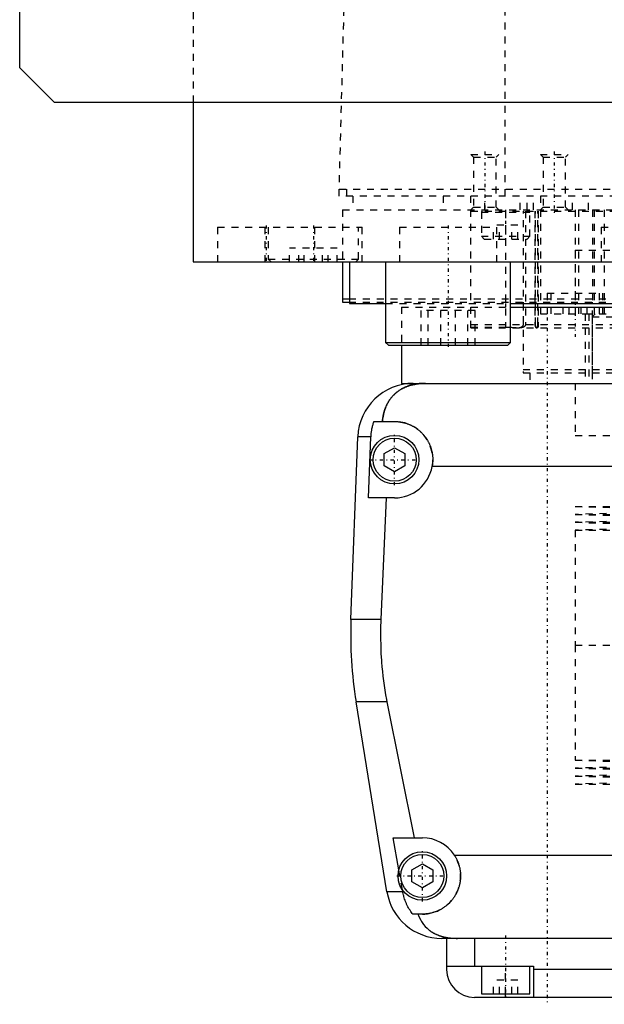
# Model space of a CAD drawing. Extents: x -125 to 125, y -136 to 719.
# Tile 1 of 13: x -125 to -41, y -82 to 60. Entities that reach past the tile are written whole.
import ezdxf

# ---------------------------------------------------------------- set-up
doc = ezdxf.new("R2010")
doc.units = 0
doc.linetypes.add('CENTER', pattern=[1.5, 0.45, -0.5, 0.05, -0.5])
doc.linetypes.add('DASHED', pattern=[2, 1, -1])
for name, color, linetype in [('AM_0', 7, 'CONTINUOUS'), ('AM_3', 7, 'DASHED'), ('AM_7', 7, 'CENTER')]:
    doc.layers.add(name, color=color, linetype=linetype)

msp = doc.modelspace()

# ---------------------------------------------------------------- linework, layer by layer
at = {"layer": 'AM_0', "color": 7, "linetype": 'CONTINUOUS'}
for p, q in [((-125, 53), (-125, 383)), ((-120, 48), (-125, 53)), ((120, 48), (-120, 48)), ((-100, 48), (-100, 25)), ((-100, 25), (100, 25)), ((-88.79, 25.01), (-88.79, 25)), ((-78.5, 25), (-78.5, 19.2)), ((-77.5, 25), (-77.5, 19)), ((-72.29, 25), (-72.29, 13.4)), ((-54.29, 13.4), (-54.29, 25)), ((-78.5, 19.7), (-77.57, 19.7)), ((-78.5, 19.2), (-77.58, 19.2)), ((-77.5, 19), (-72.29, 19)), ((-54.3, 18.5), (54.3, 18.5)), ((-54.29, 19), (54.29, 19)), ((-72.29, 13.4), (-71.89, 13)), ((-72.29, 13.4), (-54.29, 13.4)), ((-71.89, 13), (-54.69, 13)), ((-70, 13), (-70, 7.5)), ((-54.69, 13), (-54.29, 13.4)), ((-70, 7.5), (-66.56, 7.5)), ((-68.3, 7.5), (68.3, 7.5)), ((-73.97, 2), (-71, 2)), ((-77.28, -26.54), (-76.29, -0.2)), ((-74.4, -0.2), (-76.29, -0.2)), ((-74.75, -9), (-74.4, -0.2)), ((-72.5, -2.63), (-71, -1.77)), ((-72.5, -4.37), (-72.5, -2.63)), ((-71, -1.77), (-69.5, -2.63)), ((-69.5, -2.63), (-69.5, -4.37)), ((-71, -5.23), (-72.5, -4.37)), ((-69.5, -4.37), (-71, -5.23)), ((65.59, -4.5), (-65.59, -4.5)), ((-71, -9), (-74.75, -9)), ((-72.2, -9), (-72.97, -26.54)), ((-72.97, -26.54), (-77.28, -26.54)), ((-72.1, -65.78), (-76.54, -38.4)), ((-72.1, -38.4), (-76.54, -38.4)), ((-72.1, -38.4), (-68.19, -58)), ((-70.39, -62.62), (-71.21, -58)), ((-71.21, -58), (-67, -58)), ((-62.39, -60.5), (62.39, -60.5)), ((-68.5, -62.63), (-67, -61.77)), ((-67, -61.77), (-65.5, -62.63)), ((-68.5, -64.37), (-68.5, -62.63)), ((-65.5, -62.63), (-65.5, -64.37)), ((-67, -65.23), (-68.5, -64.37)), ((-65.5, -64.37), (-67, -65.23)), ((-69.82, -65.78), (-72.1, -65.78)), ((-69.82, -65.78), (-69.87, -65.5)), ((-67, -69), (-68.39, -69)), ((64.2, -72.5), (-64.2, -72.5)), ((-63.5, -72.5), (-63.5, -77)), ((-59.5, -72.5), (-59.5, -76.5)), ((-63.5, -76.5), (-51, -76.5)), ((-58.5, -76.5), (-58.5, -80.5)), ((-51.5, -80.5), (-51.5, -76.5)), ((-51, -76.5), (-51, -81)), ((51, -77), (-51, -77)), ((-58.5, -80.5), (-51.5, -80.5)), ((-55, -81), (-55, -80.5)), ((59.5, -81), (-59.5, -81))]:
    msp.add_line(p, q, dxfattribs=at)
for points in [[(-66.56, 7.5, 0), (-66.61, 7.5, 0), (-66.7, 7.5, 0), (-66.8, 7.5, 0), (-66.84, 7.5, 0), (-66.89, 7.49, 0), (-66.98, 7.49, 0), (-67.08, 7.49, 0), (-67.17, 7.48, 0), (-67.26, 7.47, 0), (-67.35, 7.47, 0), (-67.4, 7.46, 0), (-67.45, 7.46, 0), (-67.54, 7.45, 0), (-67.63, 7.44, 0), (-67.72, 7.42, 0), (-67.82, 7.41, 0), (-67.91, 7.4, 0), (-67.95, 7.39, 0), (-68, 7.38, 0), (-68.09, 7.37, 0), (-68.18, 7.35, 0), (-68.23, 7.34, 0), (-68.27, 7.33, 0), (-68.36, 7.31, 0), (-68.45, 7.29, 0), (-68.49, 7.28, 0), (-68.53, 7.27, 0), (-68.62, 7.24, 0), (-68.71, 7.22, 0), (-68.79, 7.2, 0), (-68.88, 7.17, 0), (-68.96, 7.14, 0), (-69, 7.13, 0), (-69.04, 7.11, 0), (-69.13, 7.08, 0), (-69.21, 7.05, 0), (-69.29, 7.02, 0), (-69.37, 6.99, 0), (-69.45, 6.96, 0), (-69.49, 6.94, 0), (-69.53, 6.92, 0), (-69.6, 6.89, 0), (-69.68, 6.85, 0), (-69.76, 6.81, 0), (-69.83, 6.77, 0), (-69.91, 6.74, 0), (-69.94, 6.72, 0), (-69.98, 6.69, 0), (-70.05, 6.65, 0), (-70.12, 6.61, 0), (-70.19, 6.57, 0), (-70.26, 6.52, 0), (-70.33, 6.48, 0), (-70.37, 6.46, 0), (-70.4, 6.43, 0), (-70.47, 6.39, 0), (-70.53, 6.34, 0), (-70.6, 6.29, 0), (-70.66, 6.24, 0), (-70.72, 6.19, 0), (-70.75, 6.17, 0), (-70.78, 6.14, 0), (-70.84, 6.09, 0), (-70.9, 6.04, 0), (-70.93, 6.01, 0), (-70.96, 5.98, 0), (-71.02, 5.93, 0), (-71.08, 5.87, 0), (-71.1, 5.85, 0), (-71.13, 5.82, 0), (-71.19, 5.76, 0), (-71.24, 5.71, 0), (-71.29, 5.65, 0), (-71.34, 5.59, 0), (-71.4, 5.53, 0), (-71.42, 5.5, 0), (-71.45, 5.47, 0), (-71.5, 5.41, 0), (-71.54, 5.35, 0), (-71.59, 5.28, 0), (-71.64, 5.22, 0), (-71.68, 5.16, 0), (-71.71, 5.12, 0), (-71.73, 5.09, 0), (-71.77, 5.02, 0), (-71.82, 4.96, 0), (-71.86, 4.89, 0), (-71.9, 4.82, 0), (-71.94, 4.75, 0), (-71.96, 4.72, 0), (-71.98, 4.68, 0), (-72.02, 4.61, 0), (-72.06, 4.54, 0), (-72.1, 4.46, 0), (-72.13, 4.39, 0), (-72.17, 4.32, 0), (-72.18, 4.28, 0), (-72.2, 4.24, 0), (-72.24, 4.16, 0), (-72.27, 4.09, 0), (-72.3, 4.01, 0), (-72.33, 3.93, 0), (-72.36, 3.85, 0), (-72.37, 3.81, 0), (-72.39, 3.77, 0), (-72.42, 3.69, 0), (-72.44, 3.61, 0), (-72.46, 3.57, 0), (-72.47, 3.52, 0), (-72.49, 3.44, 0), (-72.52, 3.36, 0), (-72.53, 3.32, 0), (-72.54, 3.27, 0), (-72.56, 3.19, 0), (-72.58, 3.1, 0), (-72.6, 3.02, 0), (-72.62, 2.93, 0), (-72.63, 2.84, 0), (-72.64, 2.8, 0), (-72.65, 2.76, 0), (-72.66, 2.67, 0), (-72.68, 2.58, 0), (-72.72, 2.27, 0), (-72.74, 2, 0)], [(-74.4, -0.2, 0), (-74.39, -0.14, 0), (-74.39, -0.02, 0), (-74.38, 0.1, 0), (-74.37, 0.16, 0), (-74.37, 0.23, 0), (-74.35, 0.35, 0), (-74.34, 0.47, 0), (-74.32, 0.6, 0), (-74.3, 0.72, 0), (-74.28, 0.85, 0), (-74.27, 0.91, 0), (-74.26, 0.97, 0), (-74.23, 1.1, 0), (-74.2, 1.22, 0), (-74.17, 1.34, 0), (-74.14, 1.47, 0), (-74.1, 1.59, 0), (-74.09, 1.65, 0), (-74.07, 1.71, 0), (-74.03, 1.83, 0), (-73.99, 1.94, 0), (-73.97, 2, 0)], [(-71, 2, 0), (-70.96, 2, 0), (-70.87, 2, 0), (-70.78, 2, 0), (-70.73, 1.99, 0), (-70.69, 1.99, 0), (-70.6, 1.99, 0), (-70.51, 1.98, 0), (-70.42, 1.97, 0), (-70.33, 1.96, 0), (-70.24, 1.95, 0), (-70.19, 1.94, 0), (-70.15, 1.93, 0), (-70.06, 1.92, 0), (-69.97, 1.9, 0), (-69.88, 1.88, 0), (-69.79, 1.86, 0), (-69.7, 1.84, 0), (-69.65, 1.83, 0), (-69.61, 1.82, 0), (-69.52, 1.8, 0), (-69.43, 1.77, 0), (-69.38, 1.76, 0), (-69.34, 1.74, 0), (-69.25, 1.72, 0), (-69.17, 1.69, 0), (-69.12, 1.67, 0), (-69.08, 1.65, 0), (-68.99, 1.62, 0), (-68.91, 1.59, 0), (-68.82, 1.55, 0), (-68.74, 1.51, 0), (-68.66, 1.48, 0), (-68.61, 1.46, 0), (-68.57, 1.44, 0), (-68.49, 1.39, 0), (-68.41, 1.35, 0), (-68.33, 1.31, 0), (-68.25, 1.26, 0), (-68.17, 1.22, 0), (-68.14, 1.2, 0), (-68.1, 1.17, 0), (-68.02, 1.12, 0), (-67.95, 1.07, 0), (-67.87, 1.02, 0), (-67.8, 0.97, 0), (-67.73, 0.92, 0), (-67.69, 0.89, 0), (-67.66, 0.87, 0), (-67.59, 0.81, 0), (-67.52, 0.76, 0), (-67.45, 0.7, 0), (-67.39, 0.65, 0), (-67.32, 0.59, 0), (-67.29, 0.56, 0), (-67.26, 0.53, 0), (-67.2, 0.47, 0), (-67.14, 0.41, 0), (-67.08, 0.35, 0), (-67.02, 0.29, 0), (-66.96, 0.23, 0), (-66.93, 0.2, 0), (-66.9, 0.17, 0), (-66.84, 0.1, 0), (-66.79, 0.04, 0), (-66.76, 0, 0), (-66.73, -0.03, 0), (-66.68, -0.1, 0), (-66.62, -0.17, 0), (-66.6, -0.2, 0), (-66.57, -0.24, 0), (-66.52, -0.31, 0), (-66.47, -0.38, 0), (-66.42, -0.45, 0), (-66.37, -0.53, 0), (-66.32, -0.6, 0), (-66.3, -0.64, 0), (-66.28, -0.68, 0), (-66.23, -0.76, 0), (-66.19, -0.83, 0), (-66.15, -0.91, 0), (-66.11, -0.99, 0), (-66.06, -1.07, 0), (-66.05, -1.11, 0), (-66.03, -1.15, 0), (-65.99, -1.23, 0), (-65.95, -1.32, 0), (-65.92, -1.4, 0), (-65.88, -1.48, 0), (-65.85, -1.57, 0), (-65.84, -1.61, 0), (-65.82, -1.65, 0), (-65.79, -1.74, 0), (-65.76, -1.82, 0), (-65.74, -1.91, 0), (-65.71, -1.99, 0), (-65.69, -2.08, 0), (-65.68, -2.12, 0), (-65.66, -2.17, 0), (-65.64, -2.25, 0), (-65.62, -2.34, 0), (-65.61, -2.43, 0), (-65.59, -2.52, 0), (-65.57, -2.6, 0), (-65.57, -2.65, 0), (-65.56, -2.69, 0), (-65.55, -2.78, 0), (-65.54, -2.87, 0), (-65.53, -2.91, 0), (-65.53, -2.96, 0), (-65.52, -3.04, 0), (-65.51, -3.13, 0), (-65.51, -3.18, 0), (-65.51, -3.22, 0), (-65.5, -3.31, 0), (-65.5, -3.39, 0), (-65.5, -3.48, 0), (-65.5, -3.57, 0), (-65.5, -3.65, 0), (-65.5, -3.7, 0), (-65.51, -3.74, 0), (-65.51, -3.83, 0), (-65.52, -3.92, 0), (-65.52, -4.01, 0), (-65.53, -4.1, 0), (-65.54, -4.19, 0), (-65.55, -4.23, 0), (-65.55, -4.28, 0), (-65.57, -4.37, 0), (-65.58, -4.46, 0), (-65.59, -4.5, 0)], [(-72.97, -26.54, 0), (-72.99, -26.87, 0), (-73.01, -27.51, 0), (-73.02, -28.16, 0), (-73.02, -28.47, 0), (-73.02, -28.79, 0), (-73.02, -29.43, 0), (-73, -30.07, 0), (-72.98, -30.72, 0), (-72.96, -31.37, 0), (-72.92, -32.03, 0), (-72.9, -32.36, 0), (-72.87, -32.69, 0), (-72.82, -33.35, 0), (-72.75, -34.02, 0), (-72.68, -34.69, 0), (-72.59, -35.36, 0), (-72.5, -36.04, 0), (-72.45, -36.38, 0), (-72.4, -36.71, 0), (-72.29, -37.39, 0), (-72.17, -38.06, 0), (-72.1, -38.4, 0)], [(-62.39, -60.5, 0), (-62.36, -60.55, 0), (-62.3, -60.65, 0), (-62.24, -60.74, 0), (-62.21, -60.79, 0), (-62.18, -60.84, 0), (-62.13, -60.95, 0), (-62.08, -61.05, 0), (-62.03, -61.15, 0), (-61.98, -61.26, 0), (-61.93, -61.36, 0), (-61.91, -61.41, 0), (-61.89, -61.47, 0), (-61.85, -61.57, 0), (-61.81, -61.68, 0), (-61.77, -61.79, 0), (-61.74, -61.9, 0), (-61.71, -62.01, 0), (-61.69, -62.06, 0), (-61.68, -62.12, 0), (-61.65, -62.23, 0), (-61.62, -62.34, 0), (-61.61, -62.39, 0), (-61.6, -62.45, 0), (-61.58, -62.56, 0), (-61.56, -62.66, 0), (-61.56, -62.72, 0), (-61.55, -62.77, 0), (-61.53, -62.88, 0), (-61.52, -62.99, 0), (-61.51, -63.1, 0), (-61.51, -63.21, 0), (-61.5, -63.31, 0), (-61.5, -63.37, 0), (-61.5, -63.42, 0), (-61.5, -63.52, 0), (-61.5, -63.63, 0), (-61.5, -63.73, 0), (-61.51, -63.84, 0), (-61.52, -63.95, 0), (-61.52, -64, 0), (-61.53, -64.05, 0), (-61.54, -64.16, 0), (-61.55, -64.26, 0), (-61.57, -64.37, 0), (-61.59, -64.47, 0), (-61.61, -64.58, 0), (-61.62, -64.63, 0), (-61.63, -64.69, 0), (-61.65, -64.79, 0), (-61.68, -64.9, 0), (-61.71, -65, 0), (-61.74, -65.1, 0), (-61.77, -65.21, 0), (-61.79, -65.26, 0), (-61.81, -65.31, 0), (-61.84, -65.41, 0), (-61.88, -65.51, 0), (-61.92, -65.61, 0), (-61.96, -65.71, 0), (-62.01, -65.81, 0), (-62.03, -65.86, 0), (-62.05, -65.9, 0), (-62.1, -66, 0), (-62.15, -66.1, 0), (-62.18, -66.14, 0), (-62.2, -66.19, 0), (-62.26, -66.28, 0), (-62.31, -66.37, 0), (-62.34, -66.42, 0), (-62.37, -66.46, 0), (-62.43, -66.55, 0), (-62.49, -66.64, 0), (-62.55, -66.73, 0), (-62.61, -66.81, 0), (-62.67, -66.9, 0), (-62.71, -66.94, 0), (-62.74, -66.98, 0), (-62.81, -67.06, 0), (-62.87, -67.14, 0), (-62.94, -67.21, 0), (-63.01, -67.29, 0), (-63.09, -67.36, 0), (-63.12, -67.4, 0), (-63.16, -67.44, 0), (-63.23, -67.51, 0), (-63.31, -67.58, 0), (-63.38, -67.64, 0), (-63.46, -67.71, 0), (-63.55, -67.78, 0), (-63.59, -67.81, 0), (-63.63, -67.85, 0), (-63.71, -67.91, 0), (-63.8, -67.97, 0), (-63.89, -68.04, 0), (-63.98, -68.1, 0), (-64.07, -68.15, 0), (-64.12, -68.18, 0), (-64.16, -68.21, 0), (-64.26, -68.27, 0), (-64.36, -68.32, 0), (-64.45, -68.37, 0), (-64.55, -68.43, 0), (-64.65, -68.47, 0), (-64.7, -68.5, 0), (-64.76, -68.52, 0), (-64.86, -68.57, 0), (-64.96, -68.61, 0), (-65.02, -68.63, 0), (-65.07, -68.65, 0), (-65.17, -68.69, 0), (-65.28, -68.72, 0), (-65.34, -68.74, 0), (-65.39, -68.76, 0), (-65.5, -68.79, 0), (-65.61, -68.82, 0), (-65.72, -68.85, 0), (-65.83, -68.87, 0), (-65.94, -68.9, 0), (-66, -68.91, 0), (-66.05, -68.92, 0), (-66.16, -68.94, 0), (-66.27, -68.95, 0), (-66.39, -68.97, 0), (-66.5, -68.98, 0), (-66.61, -68.99, 0), (-66.67, -68.99, 0), (-66.72, -68.99, 0), (-66.83, -69, 0), (-66.94, -69, 0), (-67, -69, 0)], [(-68.39, -69, 0), (-68.45, -68.92, 0), (-68.56, -68.77, 0), (-68.67, -68.61, 0), (-68.72, -68.53, 0), (-68.77, -68.45, 0), (-68.88, -68.28, 0), (-68.98, -68.11, 0), (-69.07, -67.93, 0), (-69.17, -67.75, 0), (-69.26, -67.57, 0), (-69.3, -67.47, 0), (-69.34, -67.38, 0), (-69.42, -67.19, 0), (-69.49, -67.01, 0), (-69.55, -66.83, 0), (-69.61, -66.65, 0), (-69.66, -66.46, 0), (-69.69, -66.37, 0), (-69.71, -66.27, 0), (-69.76, -66.08, 0), (-69.8, -65.88, 0), (-69.82, -65.78, 0)], [(-67.64, -69, 0), (-67.57, -69.19, 0), (-67.42, -69.55, 0), (-67.24, -69.89, 0), (-67.14, -70.05, 0), (-67.04, -70.21, 0), (-66.82, -70.51, 0), (-66.59, -70.78, 0), (-66.32, -71.04, 0), (-66.16, -71.19, 0), (-66.11, -71.23, 0), (-66.07, -71.27, 0), (-66.04, -71.29, 0), (-66.02, -71.31, 0), (-65.97, -71.34, 0), (-65.92, -71.38, 0), (-65.87, -71.42, 0), (-65.81, -71.45, 0), (-65.76, -71.49, 0), (-65.73, -71.51, 0), (-65.71, -71.53, 0), (-65.65, -71.56, 0), (-65.6, -71.6, 0), (-65.57, -71.61, 0), (-65.54, -71.63, 0), (-65.49, -71.66, 0), (-65.43, -71.69, 0), (-65.4, -71.71, 0), (-65.38, -71.73, 0), (-65.32, -71.76, 0), (-65.26, -71.79, 0), (-65.2, -71.82, 0), (-65.14, -71.85, 0), (-65.08, -71.88, 0), (-65.05, -71.89, 0), (-65.02, -71.91, 0), (-64.96, -71.93, 0), (-64.9, -71.96, 0), (-64.83, -71.99, 0), (-64.77, -72.01, 0), (-64.71, -72.04, 0), (-64.68, -72.05, 0), (-64.64, -72.06, 0), (-64.58, -72.09, 0), (-64.52, -72.11, 0), (-64.45, -72.13, 0), (-64.39, -72.15, 0), (-64.32, -72.17, 0), (-64.29, -72.18, 0), (-64.25, -72.19, 0), (-64.19, -72.21, 0), (-64.12, -72.23, 0), (-64.05, -72.25, 0), (-63.98, -72.27, 0), (-63.92, -72.28, 0), (-63.88, -72.29, 0), (-63.85, -72.3, 0), (-63.78, -72.31, 0), (-63.71, -72.33, 0), (-63.64, -72.34, 0), (-63.57, -72.36, 0), (-63.5, -72.37, 0), (-63.46, -72.38, 0), (-63.43, -72.38, 0), (-63.36, -72.39, 0), (-63.28, -72.41, 0), (-63.25, -72.41, 0), (-63.21, -72.42, 0), (-63.14, -72.43, 0), (-63.07, -72.43, 0), (-63.03, -72.44, 0), (-62.99, -72.44, 0), (-62.92, -72.45, 0), (-62.85, -72.46, 0), (-62.77, -72.46, 0), (-62.7, -72.47, 0), (-62.63, -72.48, 0), (-62.59, -72.48, 0), (-62.55, -72.48, 0), (-62.48, -72.49, 0), (-62.41, -72.49, 0), (-62.15, -72.5, 0), (-61.92, -72.5, 0)]]:
    msp.add_polyline3d(points, dxfattribs=at)
for centre, radius in [((-71, -3.5), 3.5), ((-71, -3.5), 3.1), ((-67, -63.5), 3.5), ((-67, -63.5), 3.1)]:
    msp.add_circle(centre, radius, dxfattribs=at)
for centre, radius, start, end in [((-68.3, -0.5), 8, 90, 177.861), ((-71, -3.5), 5.5, 270, 349.5243), ((-17.32, -28.78), 60, 177.861, 189.225), ((-67, -63.5), 5.5, 33.0557, 90), ((-64.2, -64.5), 8, 189.225, 270), ((-59.5, -77), 4, 180, 270)]:
    msp.add_arc(centre, radius, start, end, dxfattribs=at)
at = {"layer": 'AM_3', "color": 6, "linetype": 'DASHED'}
for p, q in [((-100, 363), (-100, 48)), ((-55.06, 34.5), (-55.06, 116.6)), ((-79, 34.5), (-76.83, 115.63)), ((-60, 40.5), (-59.62, 40.12)), ((-60, 40.5), (-56, 40.5)), ((-59.62, 40.12), (-59.62, 32.88)), ((-59.62, 40.12), (-56.38, 40.12)), ((-56.38, 40.12), (-56, 40.5)), ((-56.38, 32.88), (-56.38, 40.12)), ((-50, 40.5), (-49.62, 40.12)), ((-50, 40.5), (-46, 40.5)), ((-49.62, 40.12), (-49.62, 32.88)), ((-49.62, 40.12), (-46.38, 40.12)), ((-46.38, 40.12), (-46, 40.5)), ((-46.38, 32.88), (-46.38, 40.12)), ((-78.97, 35.5), (78.97, 35.5)), ((-77.86, 34.5), (-77.86, 35.5)), ((-60, 15.5), (-60, 35.5)), ((79, 34.5), (-79, 34.5)), ((-77, 34.5), (-77, 32.5)), ((-64, 34.5), (-64, 32.5)), ((-58, 32.5), (-58, 34.5)), ((-52.9, 32.5), (-52.9, 34.5)), ((-51.9, 32.5), (-51.9, 34.5)), ((-51, 32.5), (-51, 34.5)), ((-50, 34.5), (-50, 17.5)), ((-45.38, 32.5), (-45.38, 34.5)), ((-43.08, 32.5), (-43.08, 34.5)), ((-59.62, 32.88), (-60, 32.5)), ((-59.62, 32.88), (-56.38, 32.88)), ((-56, 32.5), (-56.38, 32.88)), ((-49.62, 32.88), (-50, 32.5)), ((-49.62, 32.88), (-46.38, 32.88)), ((-46, 32.5), (-46.38, 32.88)), ((-78.5, 32.5), (78.5, 32.5)), ((-78.5, 32.5), (-78.5, 25)), ((-60, 32.3), (60, 32.3)), ((-58.5, 32.2), (-58.5, 28.7)), ((-58.5, 32.2), (-51.5, 32.2)), ((-55, 32.3), (-55, 15.5)), ((-52.44, 16), (-52.44, 32.3)), ((-52.15, 32.3), (-52.15, 16)), ((-51.5, 28.7), (-51.5, 32.2)), ((-50.79, 32.3), (-50.79, 16)), ((-50.69, 16), (-50.69, 32.3)), ((-50.36, 16), (-50.36, 32.3)), ((-50.32, 32.3), (-50.32, 16)), ((-45, 32.5), (-45, 17.5)), ((-44.5, 32.5), (-44.5, 17.5)), ((-42.5, 32.5), (-42.5, 19.2)), ((-42.23, 32.5), (-42.23, 17.5)), ((-40.83, 32.5), (-40.83, 17.5)), ((-96.5, 30), (-96.5, 25)), ((-96.5, 30), (-75.69, 30)), ((-89.69, 30), (-89.69, 25)), ((-89.19, 30), (-89.19, 25.4)), ((-82.5, 25), (-82.5, 30)), ((-76.19, 25.4), (-76.19, 30)), ((-75.69, 25), (-75.69, 30)), ((-70.29, 30), (-70.29, 25)), ((-70.29, 30), (-56.29, 30)), ((-56.73, 28.3), (-56.73, 30.3)), ((-53.27, 30.3), (-56.73, 30.3)), ((-56.29, 25), (-56.29, 30)), ((-55.87, 28.3), (-55.87, 30.3)), ((-54.13, 28.3), (-54.13, 30.3)), ((-53.27, 28.3), (-53.27, 30.3)), ((-41.25, 30), (-41.25, 25)), ((-41.25, 30), (-27.25, 30)), ((-58.5, 28.7), (-58.1, 28.3)), ((-58.5, 28.7), (-51.5, 28.7)), ((-51.9, 28.3), (-51.5, 28.7)), ((-86.12, 25), (-86.12, 27)), ((-79.25, 27), (-86.12, 27)), ((-84.8, 25), (-84.8, 27)), ((-84.01, 25), (-84.01, 27)), ((-81.36, 25), (-81.36, 27)), ((-80.58, 25), (-80.58, 27)), ((-79.25, 25), (-79.25, 27)), ((-58.1, 28.3), (-51.9, 28.3)), ((-45, 26.7), (45, 26.7)), ((-45, 26.7), (-45, 19.2)), ((-89.19, 25.4), (-88.79, 25.01)), ((-89.19, 25.4), (-76.19, 25.4)), ((-76.59, 25), (-76.19, 25.4)), ((-49, 20.5), (-49, 17.5)), ((-49, 20.5), (-41, 20.5)), ((-48.5, 20.5), (-48.5, 17.5)), ((-41.5, 17.5), (-41.5, 20.5)), ((-41, 17.5), (-41, 20.5)), ((-77.58, 19.2), (77.58, 19.2)), ((-77.57, 19.7), (77.57, 19.7)), ((-72.29, 19), (-54.29, 19)), ((-70, 18.5), (-70, 13)), ((-70, 18.5), (-54.3, 18.5)), ((-55, 19), (-55, 18.5)), ((-52.5, 19.2), (-52.5, 9)), ((-46.73, 17.5), (-46.73, 18.5)), ((-45.87, 17.5), (-45.87, 18.5)), ((-44.13, 17.5), (-44.13, 18.5)), ((-43.27, 17.5), (-43.27, 18.5)), ((-42.5, 9), (-42.5, 19.2)), ((-67.19, 13), (-67.19, 18)), ((-59.38, 18), (-67.19, 18)), ((-66.14, 13), (-66.14, 18)), ((-64.33, 13), (-64.33, 18)), ((-62.24, 13), (-62.24, 18)), ((-60.43, 13), (-60.43, 18)), ((-59.38, 13), (-59.38, 18)), ((-50, 17.5), (-43.53, 17.5)), ((-43.53, 17.5), (-43.53, 7.5)), ((-43.53, 17.5), (-21.53, 17.5)), ((-43.03, 17.5), (-43.03, 7.5)), ((-42.13, 17.5), (-42.53, 17.1)), ((-42.53, 17.1), (-42.53, 7.5)), ((-42.53, 17.1), (-22.53, 17.1)), ((-60, 16), (60, 16)), ((-55, 15.57), (-60, 15.57)), ((-60, 15.5), (60, 15.5)), ((-60, 15.5), (-54.31, 15.5)), ((-52.5, 9.5), (52.5, 9.5)), ((-52.5, 9), (52.5, 9)), ((-51.5, 9), (-51.5, 7.5)), ((-45, 7.5), (-45, 0)), ((-45, 7.5), (-45, 0)), ((-45, 0), (0, 0)), ((-45, -10.25), (-22.5, -10.82)), ((-45, -10.25), (45, -10.25)), ((-22.5, -10.82), (-45, -11.39)), ((-45, -11.39), (-22.5, -11.96)), ((-45, -11.39), (45, -11.39)), ((-22.5, -11.96), (-45, -12.53)), ((-45, -12.53), (-22.5, -13.1)), ((-45, -12.53), (45, -12.53)), ((-22.5, -13.1), (-45, -13.67)), ((-45, -13.67), (-45, -30.25)), ((-45, -13.67), (45, -13.67)), ((-45, -30.25), (45, -30.25)), ((-45, -30.25), (-45, -46.83)), ((-45, -30.25), (0, -30.25)), ((-45, -46.83), (-22.5, -47.4)), ((-45, -46.83), (45, -46.83)), ((-22.5, -47.4), (-45, -47.97)), ((-45, -47.97), (-22.5, -48.54)), ((-45, -47.97), (45, -47.97)), ((-22.5, -48.54), (-45, -49.11)), ((-45, -49.11), (-22.5, -49.68)), ((-45, -49.11), (45, -49.11)), ((-22.5, -49.68), (-45, -50.25)), ((-45, -50.25), (45, -50.25)), ((-69.87, -65.5), (-70.39, -62.62)), ((-55, -80.5), (-55, -76.5)), ((-56.73, -80.5), (-56.73, -78.5)), ((-53.27, -78.5), (-56.73, -78.5)), ((-55.87, -80.5), (-55.87, -78.5)), ((-54.13, -80.5), (-54.13, -78.5)), ((-53.27, -80.5), (-53.27, -78.5))]:
    msp.add_line(p, q, dxfattribs=at)
for points in [[(-53.48, 15.5, 0), (-53.44, 15.5, 0), (-53.37, 15.5, 0), (-53.3, 15.5, 0), (-53.27, 15.51, 0), (-53.24, 15.51, 0), (-53.17, 15.51, 0), (-53.1, 15.52, 0), (-53.02, 15.53, 0), (-52.95, 15.55, 0), (-52.88, 15.57, 0), (-52.85, 15.58, 0), (-52.82, 15.59, 0), (-52.76, 15.61, 0), (-52.72, 15.63, 0), (-52.71, 15.63, 0), (-52.7, 15.64, 0), (-52.69, 15.64, 0), (-52.69, 15.64, 0), (-52.68, 15.65, 0), (-52.67, 15.66, 0), (-52.66, 15.66, 0), (-52.65, 15.67, 0), (-52.64, 15.67, 0), (-52.63, 15.68, 0), (-52.63, 15.68, 0), (-52.62, 15.69, 0), (-52.61, 15.69, 0), (-52.6, 15.7, 0), (-52.59, 15.71, 0), (-52.58, 15.72, 0), (-52.58, 15.72, 0), (-52.57, 15.72, 0), (-52.57, 15.73, 0), (-52.56, 15.74, 0), (-52.55, 15.75, 0), (-52.54, 15.76, 0), (-52.53, 15.76, 0), (-52.53, 15.77, 0), (-52.53, 15.77, 0), (-52.52, 15.78, 0), (-52.51, 15.79, 0), (-52.51, 15.8, 0), (-52.5, 15.8, 0), (-52.5, 15.81, 0), (-52.49, 15.82, 0), (-52.49, 15.83, 0), (-52.48, 15.83, 0), (-52.48, 15.84, 0), (-52.47, 15.85, 0), (-52.47, 15.86, 0), (-52.46, 15.88, 0), (-52.46, 15.89, 0), (-52.46, 15.89, 0), (-52.45, 15.9, 0), (-52.45, 15.91, 0), (-52.45, 15.92, 0), (-52.45, 15.93, 0), (-52.44, 15.95, 0), (-52.44, 15.96, 0), (-52.44, 15.96, 0), (-52.44, 15.97, 0), (-52.44, 15.98, 0), (-52.44, 15.99, 0), (-52.44, 16, 0)], [(-52.15, 16, 0), (-52.15, 16, 0), (-52.15, 15.99, 0), (-52.15, 15.99, 0), (-52.15, 15.98, 0), (-52.15, 15.98, 0), (-52.15, 15.97, 0), (-52.15, 15.97, 0), (-52.15, 15.96, 0), (-52.15, 15.96, 0), (-52.15, 15.95, 0), (-52.15, 15.95, 0), (-52.15, 15.95, 0), (-52.15, 15.94, 0), (-52.16, 15.93, 0), (-52.16, 15.93, 0), (-52.16, 15.92, 0), (-52.16, 15.92, 0), (-52.16, 15.91, 0), (-52.16, 15.91, 0), (-52.16, 15.91, 0), (-52.16, 15.9, 0), (-52.16, 15.9, 0), (-52.16, 15.9, 0), (-52.17, 15.89, 0), (-52.17, 15.88, 0), (-52.17, 15.88, 0), (-52.17, 15.88, 0), (-52.17, 15.87, 0), (-52.17, 15.87, 0), (-52.18, 15.86, 0), (-52.18, 15.86, 0), (-52.18, 15.85, 0), (-52.18, 15.85, 0), (-52.18, 15.85, 0), (-52.18, 15.84, 0), (-52.19, 15.84, 0), (-52.19, 15.83, 0), (-52.19, 15.83, 0), (-52.19, 15.82, 0), (-52.2, 15.82, 0), (-52.2, 15.82, 0), (-52.2, 15.81, 0), (-52.2, 15.81, 0), (-52.21, 15.8, 0), (-52.21, 15.8, 0), (-52.21, 15.79, 0), (-52.21, 15.79, 0), (-52.21, 15.79, 0), (-52.22, 15.78, 0), (-52.22, 15.78, 0), (-52.22, 15.77, 0), (-52.23, 15.77, 0), (-52.23, 15.77, 0), (-52.23, 15.76, 0), (-52.23, 15.76, 0), (-52.24, 15.76, 0), (-52.24, 15.75, 0), (-52.25, 15.74, 0), (-52.26, 15.73, 0), (-52.27, 15.71, 0), (-52.3, 15.69, 0), (-52.32, 15.67, 0), (-52.35, 15.65, 0), (-52.37, 15.64, 0), (-52.4, 15.62, 0), (-52.41, 15.61, 0), (-52.43, 15.6, 0), (-52.46, 15.59, 0), (-52.49, 15.58, 0), (-52.5, 15.57, 0)], [(-50.79, 16, 0), (-50.79, 16, 0), (-50.79, 15.99, 0), (-50.79, 15.98, 0), (-50.79, 15.98, 0), (-50.79, 15.97, 0), (-50.79, 15.97, 0), (-50.79, 15.96, 0), (-50.79, 15.95, 0), (-50.79, 15.94, 0), (-50.79, 15.94, 0), (-50.79, 15.93, 0), (-50.79, 15.93, 0), (-50.79, 15.92, 0), (-50.79, 15.91, 0), (-50.79, 15.91, 0), (-50.78, 15.9, 0), (-50.78, 15.89, 0), (-50.78, 15.89, 0), (-50.78, 15.88, 0), (-50.78, 15.88, 0), (-50.78, 15.87, 0), (-50.78, 15.87, 0), (-50.78, 15.86, 0), (-50.78, 15.86, 0), (-50.78, 15.85, 0), (-50.78, 15.84, 0), (-50.78, 15.84, 0), (-50.78, 15.83, 0), (-50.77, 15.83, 0), (-50.77, 15.82, 0), (-50.77, 15.81, 0), (-50.77, 15.81, 0), (-50.77, 15.8, 0), (-50.77, 15.8, 0), (-50.77, 15.79, 0), (-50.77, 15.78, 0), (-50.76, 15.78, 0), (-50.76, 15.77, 0), (-50.76, 15.76, 0), (-50.76, 15.76, 0), (-50.76, 15.76, 0), (-50.76, 15.75, 0), (-50.75, 15.74, 0), (-50.75, 15.74, 0), (-50.75, 15.73, 0), (-50.75, 15.73, 0), (-50.75, 15.72, 0), (-50.75, 15.72, 0), (-50.74, 15.71, 0), (-50.74, 15.71, 0), (-50.74, 15.7, 0), (-50.74, 15.7, 0), (-50.74, 15.69, 0), (-50.73, 15.69, 0), (-50.73, 15.68, 0), (-50.73, 15.68, 0), (-50.73, 15.67, 0), (-50.73, 15.67, 0), (-50.72, 15.66, 0), (-50.72, 15.66, 0), (-50.72, 15.66, 0), (-50.72, 15.65, 0), (-50.72, 15.65, 0), (-50.72, 15.64, 0), (-50.71, 15.64, 0), (-50.71, 15.64, 0), (-50.71, 15.63, 0), (-50.71, 15.63, 0), (-50.71, 15.63, 0), (-50.71, 15.62, 0), (-50.7, 15.62, 0), (-50.7, 15.61, 0), (-50.7, 15.61, 0), (-50.7, 15.61, 0), (-50.69, 15.6, 0), (-50.69, 15.6, 0), (-50.69, 15.6, 0), (-50.69, 15.59, 0), (-50.68, 15.59, 0), (-50.68, 15.59, 0), (-50.68, 15.58, 0), (-50.68, 15.58, 0), (-50.67, 15.58, 0), (-50.67, 15.57, 0), (-50.67, 15.57, 0), (-50.67, 15.57, 0), (-50.67, 15.56, 0), (-50.66, 15.56, 0), (-50.66, 15.56, 0), (-50.66, 15.55, 0), (-50.66, 15.55, 0), (-50.65, 15.55, 0), (-50.65, 15.55, 0), (-50.65, 15.54, 0), (-50.65, 15.54, 0), (-50.64, 15.54, 0), (-50.64, 15.54, 0), (-50.64, 15.53, 0), (-50.64, 15.53, 0), (-50.63, 15.53, 0), (-50.63, 15.53, 0), (-50.63, 15.53, 0), (-50.62, 15.52, 0), (-50.62, 15.52, 0), (-50.62, 15.52, 0), (-50.62, 15.52, 0), (-50.62, 15.52, 0), (-50.61, 15.52, 0), (-50.61, 15.51, 0), (-50.61, 15.51, 0), (-50.61, 15.51, 0), (-50.61, 15.51, 0), (-50.6, 15.51, 0), (-50.6, 15.51, 0), (-50.6, 15.51, 0), (-50.6, 15.51, 0), (-50.59, 15.51, 0), (-50.59, 15.5, 0), (-50.59, 15.5, 0), (-50.59, 15.5, 0), (-50.58, 15.5, 0), (-50.58, 15.5, 0), (-50.58, 15.5, 0), (-50.58, 15.5, 0), (-50.57, 15.5, 0), (-50.57, 15.5, 0), (-50.57, 15.5, 0), (-50.57, 15.5, 0), (-50.57, 15.5, 0), (-50.56, 15.5, 0)], [(-50.49, 15.5, 0), (-50.49, 15.5, 0), (-50.5, 15.5, 0), (-50.5, 15.5, 0), (-50.5, 15.5, 0), (-50.5, 15.5, 0), (-50.5, 15.5, 0), (-50.51, 15.5, 0), (-50.51, 15.5, 0), (-50.51, 15.5, 0), (-50.51, 15.5, 0), (-50.51, 15.5, 0), (-50.52, 15.5, 0), (-50.52, 15.51, 0), (-50.52, 15.51, 0), (-50.52, 15.51, 0), (-50.53, 15.51, 0), (-50.53, 15.51, 0), (-50.53, 15.51, 0), (-50.53, 15.51, 0), (-50.53, 15.51, 0), (-50.54, 15.52, 0), (-50.54, 15.52, 0), (-50.54, 15.52, 0), (-50.54, 15.52, 0), (-50.54, 15.52, 0), (-50.54, 15.52, 0), (-50.55, 15.52, 0), (-50.55, 15.53, 0), (-50.55, 15.53, 0), (-50.55, 15.53, 0), (-50.56, 15.53, 0), (-50.56, 15.54, 0), (-50.56, 15.54, 0), (-50.56, 15.54, 0), (-50.56, 15.54, 0), (-50.57, 15.54, 0), (-50.57, 15.55, 0), (-50.57, 15.55, 0), (-50.57, 15.55, 0), (-50.58, 15.55, 0), (-50.58, 15.56, 0), (-50.58, 15.56, 0), (-50.58, 15.56, 0), (-50.58, 15.57, 0), (-50.59, 15.57, 0), (-50.59, 15.57, 0), (-50.59, 15.58, 0), (-50.59, 15.58, 0), (-50.59, 15.58, 0), (-50.6, 15.59, 0), (-50.6, 15.59, 0), (-50.6, 15.59, 0), (-50.6, 15.6, 0), (-50.6, 15.6, 0), (-50.61, 15.6, 0), (-50.61, 15.61, 0), (-50.61, 15.61, 0), (-50.61, 15.62, 0), (-50.61, 15.62, 0), (-50.62, 15.63, 0), (-50.62, 15.63, 0), (-50.62, 15.63, 0), (-50.62, 15.63, 0), (-50.62, 15.64, 0), (-50.62, 15.64, 0), (-50.63, 15.64, 0), (-50.63, 15.65, 0), (-50.63, 15.65, 0), (-50.63, 15.66, 0), (-50.63, 15.66, 0), (-50.63, 15.66, 0), (-50.64, 15.67, 0), (-50.64, 15.68, 0), (-50.64, 15.68, 0), (-50.64, 15.69, 0), (-50.64, 15.69, 0), (-50.64, 15.69, 0), (-50.65, 15.7, 0), (-50.65, 15.7, 0), (-50.65, 15.71, 0), (-50.65, 15.72, 0), (-50.65, 15.72, 0), (-50.65, 15.72, 0), (-50.66, 15.73, 0), (-50.66, 15.73, 0), (-50.66, 15.74, 0), (-50.66, 15.75, 0), (-50.66, 15.75, 0), (-50.66, 15.76, 0), (-50.66, 15.76, 0), (-50.67, 15.77, 0), (-50.67, 15.77, 0), (-50.67, 15.78, 0), (-50.67, 15.79, 0), (-50.67, 15.79, 0), (-50.67, 15.8, 0), (-50.67, 15.8, 0), (-50.67, 15.81, 0), (-50.68, 15.81, 0), (-50.68, 15.82, 0), (-50.68, 15.83, 0), (-50.68, 15.84, 0), (-50.68, 15.84, 0), (-50.68, 15.85, 0), (-50.68, 15.85, 0), (-50.68, 15.86, 0), (-50.68, 15.86, 0), (-50.68, 15.87, 0), (-50.68, 15.87, 0), (-50.68, 15.88, 0), (-50.69, 15.89, 0), (-50.69, 15.89, 0), (-50.69, 15.89, 0), (-50.69, 15.9, 0), (-50.69, 15.91, 0), (-50.69, 15.92, 0), (-50.69, 15.92, 0), (-50.69, 15.93, 0), (-50.69, 15.93, 0), (-50.69, 15.94, 0), (-50.69, 15.95, 0), (-50.69, 15.95, 0), (-50.69, 15.96, 0), (-50.69, 15.97, 0), (-50.69, 15.97, 0), (-50.69, 15.98, 0), (-50.69, 15.98, 0), (-50.69, 15.99, 0), (-50.69, 16, 0), (-50.69, 16, 0)], [(-50.49, 15.5, 0), (-50.49, 15.5, 0), (-50.49, 15.5, 0), (-50.49, 15.5, 0), (-50.49, 15.5, 0), (-50.49, 15.5, 0), (-50.48, 15.5, 0), (-50.48, 15.5, 0), (-50.48, 15.5, 0), (-50.48, 15.5, 0), (-50.47, 15.5, 0), (-50.47, 15.5, 0), (-50.47, 15.5, 0), (-50.47, 15.51, 0), (-50.47, 15.51, 0), (-50.47, 15.51, 0), (-50.46, 15.51, 0), (-50.46, 15.51, 0), (-50.46, 15.51, 0), (-50.46, 15.51, 0), (-50.46, 15.51, 0), (-50.45, 15.51, 0), (-50.45, 15.52, 0), (-50.45, 15.52, 0), (-50.45, 15.52, 0), (-50.45, 15.52, 0), (-50.45, 15.52, 0), (-50.45, 15.52, 0), (-50.44, 15.53, 0), (-50.44, 15.53, 0), (-50.44, 15.53, 0), (-50.44, 15.53, 0), (-50.44, 15.53, 0), (-50.44, 15.54, 0), (-50.43, 15.54, 0), (-50.43, 15.54, 0), (-50.43, 15.54, 0), (-50.43, 15.55, 0), (-50.43, 15.55, 0), (-50.42, 15.55, 0), (-50.42, 15.55, 0), (-50.42, 15.56, 0), (-50.42, 15.56, 0), (-50.42, 15.56, 0), (-50.42, 15.57, 0), (-50.42, 15.57, 0), (-50.41, 15.57, 0), (-50.41, 15.58, 0), (-50.41, 15.58, 0), (-50.41, 15.58, 0), (-50.41, 15.59, 0), (-50.41, 15.59, 0), (-50.41, 15.59, 0), (-50.4, 15.6, 0), (-50.4, 15.6, 0), (-50.4, 15.6, 0), (-50.4, 15.61, 0), (-50.4, 15.61, 0), (-50.4, 15.62, 0), (-50.4, 15.62, 0), (-50.4, 15.63, 0), (-50.4, 15.63, 0), (-50.39, 15.63, 0), (-50.39, 15.64, 0), (-50.39, 15.64, 0), (-50.39, 15.64, 0), (-50.39, 15.65, 0), (-50.39, 15.65, 0), (-50.39, 15.66, 0), (-50.39, 15.66, 0), (-50.39, 15.66, 0), (-50.39, 15.67, 0), (-50.38, 15.67, 0), (-50.38, 15.68, 0), (-50.38, 15.68, 0), (-50.38, 15.69, 0), (-50.38, 15.69, 0), (-50.38, 15.69, 0), (-50.38, 15.7, 0), (-50.38, 15.71, 0), (-50.38, 15.71, 0), (-50.38, 15.72, 0), (-50.38, 15.72, 0), (-50.37, 15.73, 0), (-50.37, 15.73, 0), (-50.37, 15.74, 0), (-50.37, 15.74, 0), (-50.37, 15.75, 0), (-50.37, 15.75, 0), (-50.37, 15.76, 0), (-50.37, 15.76, 0), (-50.37, 15.77, 0), (-50.37, 15.77, 0), (-50.37, 15.78, 0), (-50.37, 15.79, 0), (-50.37, 15.8, 0), (-50.37, 15.8, 0), (-50.37, 15.81, 0), (-50.36, 15.81, 0), (-50.36, 15.82, 0), (-50.36, 15.82, 0), (-50.36, 15.83, 0), (-50.36, 15.84, 0), (-50.36, 15.84, 0), (-50.36, 15.85, 0), (-50.36, 15.85, 0), (-50.36, 15.86, 0), (-50.36, 15.87, 0), (-50.36, 15.87, 0), (-50.36, 15.87, 0), (-50.36, 15.88, 0), (-50.36, 15.89, 0), (-50.36, 15.89, 0), (-50.36, 15.89, 0), (-50.36, 15.9, 0), (-50.36, 15.91, 0), (-50.36, 15.92, 0), (-50.36, 15.92, 0), (-50.36, 15.93, 0), (-50.36, 15.93, 0), (-50.36, 15.94, 0), (-50.36, 15.95, 0), (-50.36, 15.95, 0), (-50.36, 15.96, 0), (-50.36, 15.97, 0), (-50.36, 15.97, 0), (-50.36, 15.98, 0), (-50.36, 15.98, 0), (-50.36, 15.99, 0), (-50.36, 16, 0), (-50.36, 16, 0)], [(-50.32, 16, 0), (-50.32, 16, 0), (-50.32, 15.99, 0), (-50.32, 15.98, 0), (-50.32, 15.98, 0), (-50.32, 15.98, 0), (-50.32, 15.97, 0), (-50.32, 15.96, 0), (-50.32, 15.95, 0), (-50.32, 15.95, 0), (-50.32, 15.94, 0), (-50.32, 15.94, 0), (-50.32, 15.93, 0), (-50.32, 15.92, 0), (-50.32, 15.92, 0), (-50.32, 15.91, 0), (-50.32, 15.9, 0), (-50.32, 15.9, 0), (-50.32, 15.89, 0), (-50.32, 15.89, 0), (-50.32, 15.88, 0), (-50.32, 15.87, 0), (-50.32, 15.87, 0), (-50.32, 15.87, 0), (-50.32, 15.86, 0), (-50.32, 15.85, 0), (-50.32, 15.85, 0), (-50.32, 15.84, 0), (-50.32, 15.84, 0), (-50.32, 15.83, 0), (-50.32, 15.82, 0), (-50.32, 15.82, 0), (-50.32, 15.81, 0), (-50.32, 15.81, 0), (-50.32, 15.8, 0), (-50.33, 15.8, 0), (-50.33, 15.79, 0), (-50.33, 15.78, 0), (-50.33, 15.78, 0), (-50.33, 15.77, 0), (-50.33, 15.77, 0), (-50.33, 15.76, 0), (-50.33, 15.76, 0), (-50.33, 15.75, 0), (-50.33, 15.74, 0), (-50.33, 15.74, 0), (-50.33, 15.73, 0), (-50.33, 15.73, 0), (-50.33, 15.72, 0), (-50.33, 15.72, 0), (-50.33, 15.71, 0), (-50.34, 15.71, 0), (-50.34, 15.7, 0), (-50.34, 15.69, 0), (-50.34, 15.69, 0), (-50.34, 15.69, 0), (-50.34, 15.68, 0), (-50.34, 15.68, 0), (-50.34, 15.67, 0), (-50.34, 15.67, 0), (-50.34, 15.66, 0), (-50.34, 15.66, 0), (-50.34, 15.66, 0), (-50.34, 15.65, 0), (-50.35, 15.65, 0), (-50.35, 15.64, 0), (-50.35, 15.64, 0), (-50.35, 15.64, 0), (-50.35, 15.63, 0), (-50.35, 15.63, 0), (-50.35, 15.63, 0), (-50.35, 15.62, 0), (-50.35, 15.62, 0), (-50.35, 15.61, 0), (-50.35, 15.61, 0), (-50.36, 15.6, 0), (-50.36, 15.6, 0), (-50.36, 15.6, 0), (-50.36, 15.6, 0), (-50.36, 15.59, 0), (-50.36, 15.59, 0), (-50.36, 15.58, 0), (-50.36, 15.58, 0), (-50.36, 15.58, 0), (-50.36, 15.57, 0), (-50.37, 15.57, 0), (-50.37, 15.57, 0), (-50.37, 15.56, 0), (-50.37, 15.56, 0), (-50.37, 15.56, 0), (-50.37, 15.56, 0), (-50.37, 15.55, 0), (-50.37, 15.55, 0), (-50.38, 15.55, 0), (-50.38, 15.54, 0), (-50.38, 15.54, 0), (-50.38, 15.54, 0), (-50.38, 15.54, 0), (-50.38, 15.54, 0), (-50.38, 15.53, 0), (-50.39, 15.53, 0), (-50.39, 15.53, 0), (-50.39, 15.53, 0), (-50.39, 15.52, 0), (-50.39, 15.52, 0), (-50.39, 15.52, 0), (-50.39, 15.52, 0), (-50.4, 15.52, 0), (-50.4, 15.52, 0), (-50.4, 15.52, 0), (-50.4, 15.51, 0), (-50.4, 15.51, 0), (-50.4, 15.51, 0), (-50.4, 15.51, 0), (-50.41, 15.51, 0), (-50.41, 15.51, 0), (-50.41, 15.51, 0), (-50.41, 15.51, 0), (-50.41, 15.5, 0), (-50.41, 15.5, 0), (-50.42, 15.5, 0), (-50.42, 15.5, 0), (-50.42, 15.5, 0), (-50.42, 15.5, 0), (-50.42, 15.5, 0), (-50.42, 15.5, 0), (-50.43, 15.5, 0), (-50.43, 15.5, 0), (-50.43, 15.5, 0), (-50.43, 15.5, 0), (-50.43, 15.5, 0)], [(-54.29, 15.54, 0), (-54.41, 15.55, 0), (-54.65, 15.56, 0), (-54.89, 15.57, 0), (-55, 15.57, 0)], [(-53.48, 15.5, 0), (-53.5, 15.5, 0), (-53.54, 15.5, 0), (-53.59, 15.5, 0), (-53.61, 15.5, 0), (-53.63, 15.5, 0), (-53.67, 15.5, 0), (-53.72, 15.51, 0), (-53.87, 15.51, 0), (-54.15, 15.53, 0), (-54.29, 15.54, 0)], [(-52.5, 15.57, 0), (-52.51, 15.57, 0), (-52.54, 15.56, 0), (-52.56, 15.55, 0), (-52.57, 15.55, 0), (-52.59, 15.55, 0), (-52.61, 15.54, 0), (-52.64, 15.53, 0), (-52.67, 15.53, 0), (-52.69, 15.52, 0), (-52.72, 15.52, 0), (-52.73, 15.52, 0), (-52.75, 15.51, 0), (-52.78, 15.51, 0), (-52.8, 15.51, 0), (-52.83, 15.51, 0), (-52.86, 15.5, 0), (-52.89, 15.5, 0), (-52.9, 15.5, 0), (-52.91, 15.5, 0), (-52.94, 15.5, 0), (-52.97, 15.5, 0), (-52.98, 15.5, 0)], [(-72.74, 2, 0), (-72.74, 2.05, 0), (-72.73, 2.14, 0), (-72.72, 2.23, 0), (-72.72, 2.27, 0), (-72.71, 2.32, 0), (-72.7, 2.41, 0), (-72.69, 2.5, 0), (-72.68, 2.59, 0), (-72.66, 2.68, 0), (-72.65, 2.76, 0), (-72.64, 2.81, 0), (-72.63, 2.85, 0), (-72.61, 2.94, 0), (-72.6, 3.03, 0), (-72.58, 3.11, 0), (-72.56, 3.2, 0), (-72.54, 3.28, 0), (-72.52, 3.33, 0), (-72.51, 3.37, 0), (-72.49, 3.45, 0), (-72.46, 3.53, 0), (-72.45, 3.58, 0), (-72.44, 3.62, 0), (-72.41, 3.7, 0), (-72.39, 3.78, 0), (-72.37, 3.82, 0), (-72.36, 3.86, 0), (-72.33, 3.94, 0), (-72.3, 4.01, 0), (-72.27, 4.09, 0), (-72.23, 4.17, 0), (-72.2, 4.24, 0), (-72.18, 4.28, 0), (-72.17, 4.32, 0), (-72.13, 4.39, 0), (-72.1, 4.46, 0), (-72.06, 4.54, 0), (-72.02, 4.61, 0), (-71.98, 4.68, 0), (-71.96, 4.71, 0), (-71.94, 4.75, 0), (-71.9, 4.82, 0), (-71.86, 4.89, 0), (-71.82, 4.95, 0), (-71.78, 5.02, 0), (-71.73, 5.08, 0), (-71.71, 5.12, 0), (-71.69, 5.15, 0), (-71.64, 5.21, 0), (-71.6, 5.28, 0), (-71.55, 5.34, 0), (-71.5, 5.4, 0), (-71.45, 5.46, 0), (-71.43, 5.49, 0), (-71.4, 5.52, 0), (-71.35, 5.58, 0), (-71.3, 5.64, 0), (-71.25, 5.7, 0), (-71.19, 5.75, 0), (-71.14, 5.81, 0), (-71.11, 5.84, 0), (-71.08, 5.87, 0), (-71.03, 5.92, 0), (-70.97, 5.98, 0), (-70.94, 6, 0), (-70.91, 6.03, 0), (-70.85, 6.08, 0), (-70.79, 6.13, 0), (-70.76, 6.16, 0), (-70.73, 6.18, 0), (-70.67, 6.23, 0), (-70.6, 6.28, 0), (-70.54, 6.33, 0), (-70.47, 6.38, 0), (-70.41, 6.43, 0), (-70.37, 6.45, 0), (-70.34, 6.47, 0), (-70.27, 6.52, 0), (-70.2, 6.56, 0), (-70.13, 6.61, 0), (-70.06, 6.65, 0), (-69.99, 6.69, 0), (-69.95, 6.71, 0), (-69.91, 6.73, 0), (-69.84, 6.77, 0), (-69.76, 6.81, 0), (-69.69, 6.85, 0), (-69.61, 6.88, 0), (-69.53, 6.92, 0), (-69.5, 6.94, 0), (-69.46, 6.95, 0), (-69.38, 6.99, 0), (-69.3, 7.02, 0), (-69.22, 7.05, 0), (-69.13, 7.08, 0), (-69.05, 7.11, 0), (-69.01, 7.13, 0), (-68.97, 7.14, 0), (-68.89, 7.17, 0), (-68.8, 7.19, 0), (-68.72, 7.22, 0), (-68.63, 7.24, 0), (-68.54, 7.27, 0), (-68.5, 7.28, 0), (-68.46, 7.29, 0), (-68.37, 7.31, 0), (-68.28, 7.33, 0), (-68.23, 7.34, 0), (-68.19, 7.35, 0), (-68.1, 7.36, 0), (-68.01, 7.38, 0), (-67.96, 7.39, 0), (-67.91, 7.4, 0), (-67.82, 7.41, 0), (-67.73, 7.42, 0), (-67.64, 7.44, 0), (-67.55, 7.45, 0), (-67.45, 7.46, 0), (-67.41, 7.46, 0), (-67.36, 7.47, 0), (-67.27, 7.47, 0), (-67.17, 7.48, 0), (-67.08, 7.49, 0), (-66.99, 7.49, 0), (-66.89, 7.49, 0), (-66.85, 7.5, 0), (-66.8, 7.5, 0), (-66.7, 7.5, 0), (-66.61, 7.5, 0), (-66.56, 7.5, 0)]]:
    msp.add_polyline3d(points, dxfattribs=at)
for centre, radius, start, end in [((-58.4, 32.2), 0.1, 90, 180), ((-51.6, 32.2), 0.1, 0, 89.9996), ((-71, -3.5), 5.5, 349.5243, 90), ((-67, -63.5), 5.5, 270, 33.0557)]:
    msp.add_arc(centre, radius, start, end, dxfattribs=at)
at = {"layer": 'AM_7', "color": 4, "linetype": 'CENTER'}
for p, q in [((-58, 40.9), (-58, 32.1)), ((-48, 40.9), (-48, 32.1)), ((-55, 32.5), (-55, 28.1)), ((-89.5, 30.25), (-89.5, 24.75)), ((-82.69, 30.25), (-82.69, 24.75)), ((-63.29, 30.25), (-63.29, 12.4)), ((-45, 20.8), (-45, 14.2)), ((-49, 17), (-49, -82)), ((-71, -7.18), (-71, 0.18)), ((-74.68, -3.5), (-67.33, -3.5)), ((-67, -67.17), (-67, -59.83)), ((-70.68, -63.5), (-63.33, -63.5)), ((-55, -72.1), (-55, -80.9))]:
    msp.add_line(p, q, dxfattribs=at)

doc.saveas('drawing.dxf')
